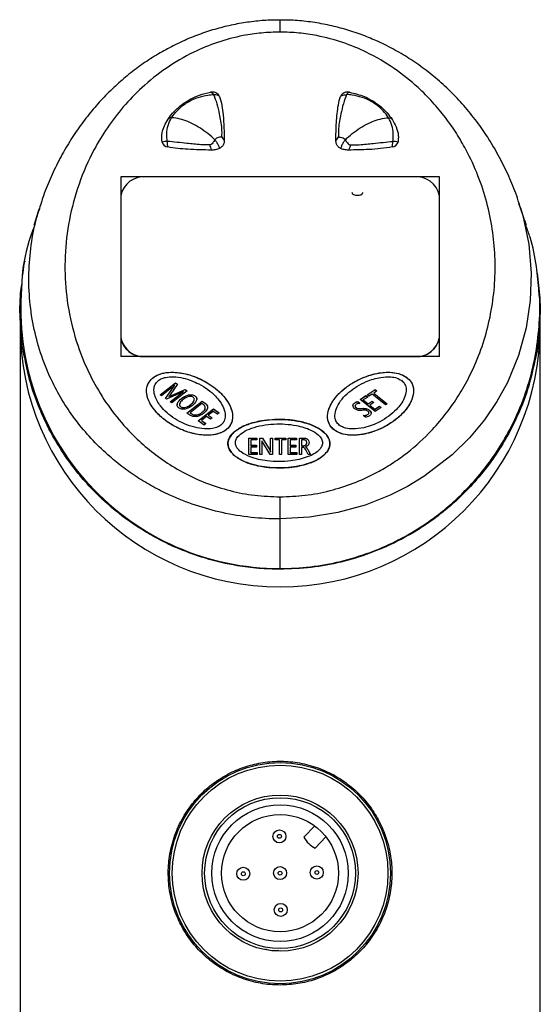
# Model space of a CAD drawing. Header units: millimetres. Extents: x 102 to 476, y 9 to 282.
# Tile 7 of 8: x 102 to 142, y 206 to 282. Entities that reach past the tile are written whole.
import ezdxf

# ---------------------------------------------------------------- set-up
doc = ezdxf.new("R2010")
doc.units = ezdxf.units.MM

msp = doc.modelspace()

# ---------------------------------------------------------------- linework, layer by layer
at = {"color": 7, "linetype": 'Continuous', "lineweight": 25}
for p, q in [((134.371, 270.023), (109.861, 270.023)), ((109.861, 270.023), (109.861, 256.219)), ((132.371, 270.023), (111.861, 270.023)), ((134.371, 256.219), (134.371, 270.023)), ((109.861, 268.56), (109.861, 257.689)), ((134.371, 257.689), (134.371, 268.56)), ((102.116, 259.78), (102.116, 258.514)), ((142.116, 258.514), (142.116, 259.781)), ((102.116, 258.514), (102.116, 199.014)), ((142.116, 199.014), (142.116, 258.514)), ((134.371, 256.219), (109.861, 256.219)), ((111.861, 256.226), (132.371, 256.226)), ((111.861, 256.219), (111.861, 256.226)), ((132.371, 256.219), (132.371, 256.226)), ((112.899, 253.276), (114.075, 254.192)), ((112.904, 253.273), (114.075, 254.185)), ((113.777, 253.805), (113.005, 253.204)), ((113.31, 252.994), (113.913, 253.877)), ((113.313, 252.992), (113.913, 253.87)), ((114.225, 254.089), (113.671, 253.288)), ((113.757, 253.234), (114.817, 253.683)), ((113.757, 253.227), (114.817, 253.676)), ((114.959, 253.585), (113.784, 252.669)), ((113.913, 253.87), (113.913, 253.877)), ((114.013, 253.992), (114.01, 253.995)), ((114.013, 253.986), (114.013, 253.992)), ((114.075, 254.192), (114.225, 254.089)), ((114.075, 254.185), (114.075, 254.192)), ((114.075, 254.185), (114.222, 254.085)), ((114.692, 253.526), (114.69, 253.528)), ((114.692, 253.519), (114.692, 253.526)), ((114.817, 253.683), (114.959, 253.585)), ((114.817, 253.676), (114.817, 253.683)), ((114.817, 253.676), (114.955, 253.581)), ((128.823, 253.278), (129.438, 253.689)), ((128.827, 253.275), (129.438, 253.683)), ((129.571, 253.583), (129.319, 253.414)), ((129.438, 253.689), (129.571, 253.583)), ((129.438, 253.683), (129.438, 253.689)), ((129.438, 253.683), (129.566, 253.58)), ((113.005, 253.204), (112.899, 253.276)), ((113.371, 252.952), (113.31, 252.994)), ((114.546, 253.453), (113.371, 252.952)), ((113.565, 253.149), (113.569, 253.147)), ((113.565, 253.143), (113.565, 253.149)), ((113.565, 253.143), (113.569, 253.14)), ((113.569, 253.14), (113.569, 253.147)), ((113.674, 252.744), (114.452, 253.351)), ((113.678, 252.741), (114.452, 253.344)), ((113.757, 253.227), (113.757, 253.234)), ((114.452, 253.344), (114.452, 253.351)), ((114.534, 252.989), (114.534, 252.996)), ((114.948, 251.871), (116.124, 252.787)), ((114.953, 251.868), (116.124, 252.78)), ((115.527, 252.92), (115.527, 252.927)), ((115.572, 253.188), (115.572, 253.194)), ((116.124, 252.787), (116.368, 252.619)), ((116.124, 252.78), (116.124, 252.787)), ((116.124, 252.78), (116.368, 252.613)), ((128.277, 252.913), (128.726, 253.213)), ((129.435, 251.985), (128.277, 252.913)), ((128.281, 252.909), (128.726, 253.206)), ((128.859, 253.106), (128.522, 252.882)), ((128.522, 252.882), (128.893, 252.585)), ((128.522, 252.875), (128.522, 252.882)), ((128.522, 252.875), (128.893, 252.578)), ((128.726, 253.213), (128.859, 253.106)), ((128.726, 253.206), (128.726, 253.213)), ((128.726, 253.206), (128.854, 253.103)), ((128.956, 253.172), (128.823, 253.278)), ((128.893, 252.585), (129.205, 252.793)), ((128.893, 252.578), (129.205, 252.786)), ((129.206, 253.339), (128.956, 253.172)), ((129.205, 252.793), (129.338, 252.687)), ((129.205, 252.786), (129.205, 252.793)), ((129.205, 252.786), (129.333, 252.684)), ((130.231, 252.518), (129.206, 253.339)), ((129.319, 253.414), (130.344, 252.593)), ((129.319, 253.408), (129.319, 253.414)), ((129.319, 253.408), (130.34, 252.59)), ((113.784, 252.669), (113.674, 252.744)), ((114.386, 252.525), (114.386, 252.518)), ((114.478, 252.356), (114.478, 252.362)), ((116.099, 252.606), (115.193, 251.9)), ((115.239, 252.519), (115.239, 252.525)), ((115.82, 251.274), (116.995, 252.189)), ((115.824, 251.27), (116.995, 252.183)), ((116.229, 252.517), (116.099, 252.606)), ((116.367, 252.284), (116.367, 252.29)), ((116.368, 252.613), (116.368, 252.619)), ((116.995, 252.189), (117.436, 251.886)), ((116.995, 252.183), (116.995, 252.189)), ((116.995, 252.183), (117.432, 251.883)), ((127.86, 252.656), (127.86, 252.662)), ((127.897, 252.42), (127.897, 252.413)), ((127.971, 252.289), (127.971, 252.295)), ((128.092, 252.756), (128.255, 252.626)), ((128.092, 252.75), (128.092, 252.756)), ((128.092, 252.75), (128.255, 252.619)), ((128.392, 252.225), (128.392, 252.232)), ((128.893, 252.578), (128.893, 252.585)), ((128.969, 252.102), (128.969, 252.109)), ((129.338, 252.687), (129.026, 252.479)), ((129.026, 252.479), (129.415, 252.167)), ((129.026, 252.472), (129.026, 252.479)), ((129.026, 252.472), (129.415, 252.16)), ((129.415, 252.167), (129.771, 252.405)), ((129.415, 252.16), (129.771, 252.398)), ((129.415, 252.16), (129.415, 252.167)), ((129.904, 252.299), (129.435, 251.985)), ((129.771, 252.405), (129.904, 252.299)), ((129.771, 252.398), (129.771, 252.405)), ((129.771, 252.398), (129.899, 252.295)), ((130.344, 252.593), (130.231, 252.518)), ((115.183, 251.71), (114.948, 251.871)), ((115.193, 251.9), (115.317, 251.814)), ((115.193, 251.893), (115.193, 251.9)), ((115.193, 251.893), (115.317, 251.808)), ((115.317, 251.808), (115.317, 251.814)), ((116.28, 250.957), (115.82, 251.274)), ((116.46, 251.61), (116.064, 251.302)), ((116.064, 251.302), (116.414, 251.062)), ((116.064, 251.295), (116.064, 251.302)), ((116.064, 251.295), (116.41, 251.058)), ((116.128, 251.932), (116.128, 251.939)), ((116.766, 251.4), (116.46, 251.61)), ((116.971, 252.008), (116.594, 251.715)), ((116.594, 251.715), (116.901, 251.505)), ((116.594, 251.708), (116.594, 251.715)), ((116.594, 251.708), (116.896, 251.501)), ((116.901, 251.505), (116.766, 251.4)), ((117.301, 251.781), (116.971, 252.008)), ((117.436, 251.886), (117.301, 251.781)), ((128.682, 251.551), (128.511, 251.688)), ((128.852, 251.753), (128.852, 251.759)), ((128.946, 251.881), (128.946, 251.888)), ((116.414, 251.062), (116.28, 250.957)), ((130.181, 250.836), (130.181, 250.836)), ((119.711, 249.952), (120.34, 249.952)), ((119.711, 248.695), (119.711, 249.952)), ((119.711, 249.945), (120.34, 249.945)), ((119.858, 249.814), (119.858, 249.4)), ((120.34, 249.814), (119.858, 249.814)), ((120.34, 249.952), (120.34, 249.814)), ((120.571, 249.952), (120.759, 249.952)), ((120.571, 248.695), (120.571, 249.952)), ((120.571, 249.945), (120.759, 249.945)), ((120.717, 249.752), (120.713, 249.752)), ((120.713, 249.745), (120.713, 249.752)), ((120.759, 249.952), (121.343, 248.996)), ((120.759, 249.945), (120.759, 249.952)), ((120.759, 249.945), (121.343, 248.989)), ((121.388, 249.092), (121.388, 249.952)), ((121.388, 249.952), (121.535, 249.952)), ((121.388, 249.945), (121.535, 249.945)), ((121.535, 249.952), (121.535, 248.695)), ((121.744, 249.814), (121.744, 249.952)), ((121.744, 249.952), (122.562, 249.952)), ((121.744, 249.945), (122.562, 249.945)), ((122.08, 249.814), (121.744, 249.814)), ((122.08, 248.695), (122.08, 249.814)), ((122.227, 249.814), (122.227, 248.695)), ((122.562, 249.814), (122.227, 249.814)), ((122.562, 249.952), (122.562, 249.814)), ((122.751, 249.952), (123.379, 249.952)), ((122.751, 248.695), (122.751, 249.952)), ((122.751, 249.945), (123.379, 249.945)), ((122.897, 249.814), (122.897, 249.4)), ((123.379, 249.814), (122.897, 249.814)), ((123.379, 249.952), (123.379, 249.814)), ((123.61, 249.952), (123.973, 249.952)), ((123.61, 248.695), (123.61, 249.952)), ((123.61, 249.945), (123.973, 249.945)), ((123.941, 249.814), (123.757, 249.814)), ((123.757, 249.814), (123.757, 249.369)), ((123.973, 249.945), (123.973, 249.952)), ((119.858, 249.4), (120.298, 249.4)), ((119.858, 249.393), (119.858, 249.4)), ((119.858, 249.393), (120.298, 249.393)), ((119.858, 249.262), (119.858, 248.833)), ((120.298, 249.262), (119.858, 249.262)), ((120.298, 249.4), (120.298, 249.262)), ((120.717, 249.576), (120.717, 248.695)), ((121.358, 248.695), (120.758, 249.67)), ((121.343, 248.989), (121.343, 248.996)), ((122.897, 249.4), (123.337, 249.4)), ((122.897, 249.393), (122.897, 249.4)), ((122.897, 249.393), (123.337, 249.393)), ((122.897, 249.262), (122.897, 248.833)), ((123.337, 249.262), (122.897, 249.262)), ((123.337, 249.4), (123.337, 249.262)), ((123.757, 249.369), (123.938, 249.369)), ((123.757, 249.362), (123.757, 249.369)), ((123.757, 249.362), (123.938, 249.362)), ((123.757, 249.231), (123.757, 248.695)), ((123.865, 249.231), (123.757, 249.231)), ((123.938, 249.362), (123.938, 249.369)), ((124.065, 249.282), (124.065, 249.278)), ((124.065, 249.271), (124.065, 249.278)), ((124.281, 248.695), (124.087, 249.048)), ((124.176, 249.598), (124.176, 249.605)), ((124.243, 249.075), (124.469, 248.695)), ((124.243, 249.068), (124.243, 249.075)), ((124.243, 249.068), (124.465, 248.695)), ((120.361, 248.695), (119.711, 248.695)), ((119.858, 248.833), (120.361, 248.833)), ((119.858, 248.826), (119.858, 248.833)), ((119.858, 248.826), (120.361, 248.826)), ((120.361, 248.833), (120.361, 248.695)), ((120.717, 248.695), (120.571, 248.695)), ((121.535, 248.695), (121.358, 248.695)), ((121.393, 248.909), (121.396, 248.909)), ((121.393, 248.902), (121.393, 248.909)), ((121.393, 248.902), (121.396, 248.902)), ((121.396, 248.902), (121.396, 248.909)), ((122.227, 248.695), (122.08, 248.695)), ((123.4, 248.695), (122.751, 248.695)), ((122.897, 248.833), (123.4, 248.833)), ((122.897, 248.826), (122.897, 248.833)), ((122.897, 248.826), (123.4, 248.826)), ((123.4, 248.833), (123.4, 248.695)), ((123.757, 248.695), (123.61, 248.695)), ((124.469, 248.695), (124.281, 248.695)), ((122.116, 239.927), (122.116, 243.742)), ((122.116, 239.874), (122.116, 239.927)), ((124.783, 220.139), (123.949, 219.275)), ((124.812, 218.442), (125.646, 219.305))]:
    msp.add_line(p, q, dxfattribs=at)
at = {"color": 7, "linetype": 'Continuous', "lineweight": 25, "flags": 128}
msp.add_lwpolyline([(140.467, 268.017), (140.788, 267.056), (141.245, 264.853), (141.434, 262.634), (141.366, 260.522), (141.052, 258.426), (140.467, 256.3), (139.608, 254.225), (138.804, 252.762), (137.842, 251.348), (136.686, 249.96), (135.353, 248.653), (133.181, 246.995), (131.93, 246.241), (130.588, 245.566), (128.659, 244.806), (126.559, 244.224), (124.391, 243.867), (122.116, 243.742), (122.116, 243.742), (122.116, 243.742)], dxfattribs=at)
at = {"color": 7, "linetype": 'Continuous', "lineweight": 25}
for centre, radius in [((122.116, 216.514), 8.5), ((122.116, 216.514), 8.3), ((122.116, 216.514), 6), ((122.116, 216.514), 5.8), ((122.116, 216.514), 5.25), ((122.116, 216.514), 4.5), ((122.067, 219.342), 0.5), ((122.067, 219.342), 0.15), ((119.288, 216.464), 0.5), ((119.288, 216.464), 0.15), ((122.116, 216.514), 0.5), ((122.116, 216.514), 0.15), ((124.944, 216.563), 0.5), ((124.944, 216.563), 0.15), ((122.166, 213.686), 0.5), ((122.166, 213.686), 0.15)]:
    msp.add_circle(centre, radius, dxfattribs=at)
for centre, radius, start, end in [((116.913, 275.924), 0.628, 27.55474, 103.37669), ((116.635, 276.097), 0.457, 35.20948, 73.00938), ((127.319, 275.924), 0.628, 76.62331, 152.44526), ((127.598, 276.097), 0.457, 106.99062, 144.79052), ((113.442, 271.34), 1.414, 89.97598, 106.41339), ((113.551, 272.857), 0.533, 197.51675, 262.80268), ((130.682, 272.857), 0.533, 277.19732, 342.48325), ((130.79, 271.34), 1.414, 73.58661, 90.02402), ((111.629, 268.242), 1.796, 82.55921, 169.8008), ((132.604, 268.242), 1.796, 10.1992, 97.44079), ((122.115, 259.872), 19.945, 175.34952, 270.00443), ((122.116, 258.514), 20, 180, 270), ((122.116, 258.514), 20, 270, 0), ((111.629, 258.007), 1.796, 190.1992, 277.44079), ((111.575, 257.953), 1.736, 189.19799, 273.14211), ((132.604, 258.007), 1.796, 262.55921, 349.8008), ((132.657, 257.953), 1.736, 266.85789, 350.80201), ((122.116, 258.514), 19, 315.54233, 318.46473), ((125.709, 220.234), 2.004, 208.57525, 243.42475)]:
    msp.add_arc(centre, radius, start, end, dxfattribs=at)
for points, knots in [([(122.116, 282.086), (121.903, 282.086), (121.278, 282.086), (120.227, 282.002), (118.969, 281.824), (117.703, 281.549), (116.45, 281.183), (115.221, 280.728), (114.032, 280.187), (112.863, 279.561), (111.72, 278.842), (110.609, 278.029), (109.552, 277.133), (108.551, 276.155), (107.608, 275.094), (106.726, 273.952), (105.908, 272.727), (105.157, 271.422), (104.486, 270.032), (104.01, 268.894), (103.8, 268.215), (103.743, 268.034)], [0, 0, 0, 0, 0.023127, 0.0677892, 0.1143873, 0.1617607, 0.2100474, 0.2593075, 0.3089568, 0.3590087, 0.4128511, 0.467687, 0.5238497, 0.5816174, 0.6412496, 0.7029757, 0.7669776, 0.8333777, 0.9026404, 0.9740255, 1, 1, 1, 1]), ([(122.116, 281.157), (122.116, 281.295), (122.116, 281.571), (122.116, 281.865), (122.116, 282.039), (122.116, 282.112), (122.116, 282.092), (122.116, 282.091)], [0, 0, 0, 0, 0.248582, 0.497165, 0.745747, 0.994329, 1, 1, 1, 1]), ([(140.499, 268.011), (140.461, 268.136), (140.27, 268.772), (139.809, 269.89), (139.115, 271.354), (138.335, 272.713), (137.471, 274.005), (136.536, 275.205), (135.502, 276.345), (134.407, 277.381), (133.258, 278.313), (132.058, 279.144), (130.808, 279.877), (129.574, 280.485), (128.336, 280.99), (127.094, 281.397), (125.79, 281.722), (124.461, 281.949), (123.234, 282.075), (122.452, 282.083), (122.116, 282.086)], [0, 0, 0, 0, 0.017966, 0.090883, 0.163218, 0.23532, 0.298466, 0.365776, 0.430245, 0.492065, 0.551609, 0.609273, 0.665459, 0.720568, 0.767222, 0.816318, 0.866214, 0.915281, 0.963588, 1, 1, 1, 1]), ([(122.116, 281.157), (121.639, 281.144), (120.684, 281.116), (119.059, 280.872), (117.291, 280.4), (115.274, 279.569), (113.302, 278.406), (111.509, 276.966), (110.02, 275.42), (108.799, 273.819), (107.61, 271.848), (106.578, 269.485), (105.843, 266.735), (105.522, 263.956), (105.601, 261.181), (106.081, 258.441), (106.901, 255.99), (107.959, 253.846), (109.163, 252.006), (110.496, 250.447), (111.883, 249.164), (113.249, 248.135), (114.77, 247.222), (116.444, 246.46), (118.25, 245.883), (120.157, 245.508), (121.463, 245.459), (122.116, 245.435)], [0, 0, 0, 0, 0.0220642, 0.0441323, 0.0763864, 0.1086752, 0.1507702, 0.1929252, 0.2314384, 0.2700753, 0.3086398, 0.3674616, 0.4265056, 0.4853848, 0.5434577, 0.6016887, 0.6597179, 0.7026084, 0.7455914, 0.7884145, 0.818586, 0.8488242, 0.8789485, 0.9093199, 0.9396697, 0.9698409, 1, 1, 1, 1]), ([(122.116, 245.435), (122.76, 245.458), (124.067, 245.505), (125.967, 245.879), (127.783, 246.457), (129.313, 247.154), (130.592, 247.895), (132.017, 248.879), (133.403, 250.101), (134.692, 251.554), (135.67, 252.897), (136.506, 254.305), (137.278, 255.923), (137.927, 257.74), (138.405, 259.771), (138.659, 261.843), (138.683, 263.933), (138.482, 266.007), (138.053, 268.073), (137.385, 270.125), (136.569, 271.901), (135.699, 273.386), (134.847, 274.606), (133.868, 275.785), (132.595, 277.068), (130.939, 278.401), (128.975, 279.56), (126.951, 280.398), (125.186, 280.869), (123.553, 281.116), (122.598, 281.144), (122.116, 281.157)], [0, 0, 0, 0, 0.029734, 0.060327, 0.090356, 0.121042, 0.143361, 0.165685, 0.211554, 0.243289, 0.275031, 0.307644, 0.340262, 0.383232, 0.426208, 0.470409, 0.514611, 0.558177, 0.60174, 0.646561, 0.691373, 0.719996, 0.748616, 0.777858, 0.807094, 0.848731, 0.891334, 0.923191, 0.955872, 0.977752, 1, 1, 1, 1]), ([(113.496, 274.464), (113.647, 274.668), (113.951, 275.081), (114.544, 275.592), (115.199, 276.008), (115.918, 276.346), (116.475, 276.47), (116.768, 276.535)], [0, 0, 0, 0, 0.212266, 0.430655, 0.610541, 0.795039, 1, 1, 1, 1]), ([(113.775, 274.572), (113.775, 274.572), (113.889, 274.763), (114.17, 275.13), (114.645, 275.542), (115.19, 275.888), (115.798, 276.155), (116.45, 276.318), (116.861, 276.35), (117.008, 276.361)], [0, 0, 0, 0, 0.000014, 0.197812, 0.395608, 0.510485, 0.701793, 0.893186, 1, 1, 1, 1]), ([(117.008, 276.361), (117.09, 276.131), (117.258, 275.664), (117.429, 274.957), (117.545, 274.315), (117.634, 273.713), (117.625, 273.336), (117.62, 273.133)], [0, 0, 0, 0, 0.237143, 0.481198, 0.642926, 0.80739, 1, 1, 1, 1]), ([(117.47, 276.214), (117.43, 276.236), (117.291, 276.312), (117.125, 276.341), (117.008, 276.361)], [0, 0, 0, 0, 0.293025, 1, 1, 1, 1]), ([(127.225, 276.361), (127.142, 276.131), (126.975, 275.664), (126.803, 274.957), (126.687, 274.315), (126.599, 273.713), (126.608, 273.336), (126.613, 273.133)], [0, 0, 0, 0, 0.237143, 0.481198, 0.642926, 0.80739, 1, 1, 1, 1]), ([(126.762, 276.214), (126.803, 276.236), (126.942, 276.312), (127.108, 276.341), (127.225, 276.361)], [0, 0, 0, 0, 0.293025, 1, 1, 1, 1]), ([(130.458, 274.572), (130.458, 274.572), (130.344, 274.763), (130.063, 275.13), (129.588, 275.542), (129.042, 275.888), (128.435, 276.155), (127.783, 276.318), (127.372, 276.35), (127.225, 276.361)], [0, 0, 0, 0, 0.000014, 0.197812, 0.395608, 0.510485, 0.701793, 0.893186, 1, 1, 1, 1]), ([(127.465, 276.535), (127.855, 276.44), (128.517, 276.28), (129.312, 275.845), (130.089, 275.293), (130.486, 274.785), (130.736, 274.464)], [0, 0, 0, 0, 0.2747734, 0.4657018, 0.6620502, 1, 1, 1, 1]), ([(117.47, 276.214), (117.533, 275.983), (117.658, 275.517), (117.745, 274.708), (117.809, 273.797), (117.82, 273.123), (117.825, 272.786)], [0, 0, 0, 0, 0.205439, 0.412778, 0.706221, 1, 1, 1, 1]), ([(126.407, 272.786), (126.416, 273.256), (126.43, 273.962), (126.506, 274.887), (126.584, 275.563), (126.703, 275.997), (126.762, 276.214)], [0, 0, 0, 0, 0.409922, 0.614845, 0.806941, 1, 1, 1, 1]), ([(113.043, 272.696), (113.027, 272.941), (112.988, 273.552), (113.306, 274.122), (113.496, 274.464)], [0, 0, 0, 0, 0.399611, 1, 1, 1, 1]), ([(113.443, 272.754), (113.422, 272.962), (113.38, 273.384), (113.489, 273.992), (113.66, 274.38), (113.775, 274.572), (113.775, 274.572)], [0, 0, 0, 0, 0.317804, 0.646816, 0.999976, 1, 1, 1, 1]), ([(113.775, 274.572), (113.716, 274.562), (113.606, 274.545), (113.531, 274.49), (113.496, 274.464)], [0, 0, 0, 0, 0.535621, 1, 1, 1, 1]), ([(117.104, 272.882), (117.021, 272.958), (116.75, 273.209), (116.26, 273.594), (115.638, 273.992), (115.017, 274.293), (114.38, 274.51), (113.986, 274.55), (113.775, 274.572)], [0, 0, 0, 0, 0.077356, 0.254869, 0.435093, 0.615318, 0.792831, 1, 1, 1, 1]), ([(127.129, 272.882), (127.212, 272.958), (127.483, 273.209), (127.972, 273.594), (128.594, 273.992), (129.216, 274.293), (129.853, 274.51), (130.246, 274.55), (130.458, 274.572)], [0, 0, 0, 0, 0.077356, 0.254869, 0.435093, 0.615318, 0.792831, 1, 1, 1, 1]), ([(130.79, 272.754), (130.811, 272.962), (130.853, 273.384), (130.744, 273.992), (130.572, 274.38), (130.458, 274.572), (130.458, 274.572)], [0, 0, 0, 0, 0.317804, 0.646816, 0.999976, 1, 1, 1, 1]), ([(130.458, 274.572), (130.517, 274.562), (130.627, 274.545), (130.702, 274.49), (130.736, 274.464)], [0, 0, 0, 0, 0.535621, 1, 1, 1, 1]), ([(130.736, 274.464), (130.849, 274.268), (131.078, 273.868), (131.243, 273.264), (131.206, 272.87), (131.19, 272.696)], [0, 0, 0, 0, 0.351162, 0.713644, 1, 1, 1, 1]), ([(116.686, 272.484), (116.465, 272.485), (116.06, 272.488), (115.484, 272.545), (114.615, 272.641), (113.945, 272.706), (113.443, 272.754)], [0, 0, 0, 0, 0.20063, 0.368977, 0.528071, 1, 1, 1, 1]), ([(113.484, 272.328), (113.478, 272.371), (113.459, 272.521), (113.45, 272.657), (113.443, 272.754)], [0, 0, 0, 0, 0.2855511, 1, 1, 1, 1]), ([(117.104, 272.882), (117.05, 272.798), (116.97, 272.672), (116.85, 272.536), (116.759, 272.492), (116.71, 272.486), (116.686, 272.484)], [0, 0, 0, 0, 0.504348, 0.757631, 0.878387, 1, 1, 1, 1]), ([(116.686, 272.484), (116.711, 272.423), (116.763, 272.3), (116.807, 272.168), (116.827, 272.1), (116.83, 272.09)], [0, 0, 0, 0, 0.455018, 0.91974, 1, 1, 1, 1]), ([(117.62, 273.133), (117.617, 273.124), (117.612, 273.105), (117.585, 273.082), (117.513, 273.073), (117.384, 273.079), (117.225, 273.016), (117.144, 272.927), (117.104, 272.882)], [0, 0, 0, 0, 0.061074, 0.123575, 0.258845, 0.532321, 0.768847, 1, 1, 1, 1]), ([(117.104, 272.882), (117.156, 272.81), (117.262, 272.664), (117.385, 272.43), (117.433, 272.285), (117.456, 272.216)], [0, 0, 0, 0, 0.333343, 0.679911, 1, 1, 1, 1]), ([(117.825, 272.786), (117.823, 272.74), (117.817, 272.615), (117.73, 272.42), (117.577, 272.282), (117.475, 272.226), (117.456, 272.216)], [0, 0, 0, 0, 0.208674, 0.572572, 0.921201, 1, 1, 1, 1]), ([(117.62, 273.133), (117.657, 273.085), (117.732, 272.987), (117.793, 272.868), (117.819, 272.802), (117.825, 272.786)], [0, 0, 0, 0, 0.426021, 0.860524, 1, 1, 1, 1]), ([(126.613, 273.133), (126.576, 273.085), (126.501, 272.987), (126.439, 272.868), (126.414, 272.802), (126.407, 272.786)], [0, 0, 0, 0, 0.426021, 0.860524, 1, 1, 1, 1]), ([(126.776, 272.216), (126.704, 272.261), (126.56, 272.352), (126.428, 272.556), (126.415, 272.706), (126.407, 272.786)], [0, 0, 0, 0, 0.317055, 0.633936, 1, 1, 1, 1]), ([(126.613, 273.133), (126.616, 273.124), (126.621, 273.105), (126.648, 273.082), (126.72, 273.073), (126.849, 273.079), (127.008, 273.016), (127.089, 272.927), (127.129, 272.882)], [0, 0, 0, 0, 0.061074, 0.123575, 0.258845, 0.532321, 0.768847, 1, 1, 1, 1]), ([(127.129, 272.882), (127.077, 272.81), (126.97, 272.664), (126.848, 272.43), (126.8, 272.285), (126.776, 272.216)], [0, 0, 0, 0, 0.333343, 0.679911, 1, 1, 1, 1]), ([(127.129, 272.882), (127.183, 272.798), (127.263, 272.672), (127.382, 272.536), (127.474, 272.492), (127.522, 272.486), (127.547, 272.484)], [0, 0, 0, 0, 0.504348, 0.757631, 0.878387, 1, 1, 1, 1]), ([(127.547, 272.484), (127.521, 272.423), (127.47, 272.3), (127.425, 272.168), (127.405, 272.1), (127.402, 272.09)], [0, 0, 0, 0, 0.455018, 0.91974, 1, 1, 1, 1]), ([(127.547, 272.484), (127.767, 272.485), (128.173, 272.488), (128.749, 272.545), (129.617, 272.641), (130.288, 272.706), (130.79, 272.754)], [0, 0, 0, 0, 0.20063, 0.368977, 0.528071, 1, 1, 1, 1]), ([(130.749, 272.328), (130.754, 272.371), (130.774, 272.521), (130.783, 272.657), (130.79, 272.754)], [0, 0, 0, 0, 0.2855512, 1, 1, 1, 1]), ([(116.83, 272.09), (116.527, 272.095), (115.92, 272.104), (115.057, 272.144), (114.24, 272.201), (113.736, 272.286), (113.484, 272.328)], [0, 0, 0, 0, 0.2702323, 0.5404825, 0.7694631, 1, 1, 1, 1]), ([(117.456, 272.216), (117.403, 272.192), (117.256, 272.127), (117.035, 272.093), (116.878, 272.091), (116.83, 272.09)], [0, 0, 0, 0, 0.2831658, 0.7811976, 1, 1, 1, 1]), ([(127.402, 272.09), (127.341, 272.091), (127.218, 272.094), (127, 272.124), (126.861, 272.181), (126.776, 272.216)], [0, 0, 0, 0, 0.282065, 0.560108, 1, 1, 1, 1]), ([(130.749, 272.328), (130.451, 272.28), (129.856, 272.185), (128.735, 272.118), (127.917, 272.101), (127.402, 272.09)], [0, 0, 0, 0, 0.271258, 0.541654, 1, 1, 1, 1]), ([(127.648, 268.845), (127.65, 268.808), (127.656, 268.735), (127.774, 268.66), (127.909, 268.621), (128.103, 268.612), (128.298, 268.632), (128.442, 268.711), (128.47, 268.78), (128.474, 268.815), (128.476, 268.833)], [0, 0, 0, 0, 0.125034, 0.249827, 0.375005, 0.500694, 0.749857, 0.874695, 0.937086, 1, 1, 1, 1]), ([(122.116, 243.742), (122.116, 243.742), (121.374, 243.742), (119.868, 243.823), (117.676, 244.183), (115.576, 244.765), (113.805, 245.464), (112.322, 246.21), (111.088, 246.95), (109.934, 247.764), (108.739, 248.748), (107.553, 249.911), (106.411, 251.273), (105.426, 252.713), (104.516, 254.368), (103.744, 256.23), (103.16, 258.315), (102.83, 260.455), (102.753, 262.626), (102.945, 264.787), (103.273, 266.59), (103.642, 267.654), (103.768, 268.017)], [0, 0, 0, 0, 0.000001, 0.049903, 0.101038, 0.150813, 0.201569, 0.23783, 0.274098, 0.311364, 0.348635, 0.399047, 0.449471, 0.501372, 0.55328, 0.62064, 0.688012, 0.757475, 0.826942, 0.895653, 0.964362, 1, 1, 1, 1]), ([(103.735, 268.027), (103.69, 267.89), (103.502, 267.313), (103.31, 266.732), (103.164, 266.29)], [0, 0, 0, 0, 0.238176, 1, 1, 1, 1]), ([(141.07, 266.285), (140.924, 266.729), (140.732, 267.311), (140.542, 267.89), (140.498, 268.027)], [0, 0, 0, 0, 0.762771, 1, 1, 1, 1]), ([(103.22, 266.271), (103.073, 265.867), (102.567, 264.474), (102.26, 262.862), (102.239, 261.665), (102.236, 261.489)], [0, 0, 0, 0, 0.2585897, 0.8906333, 1, 1, 1, 1]), ([(142.034, 261.193), (141.98, 261.84), (141.864, 263.246), (141.516, 264.947), (141.144, 265.979), (141.038, 266.274)], [0, 0, 0, 0, 0.378087, 0.822444, 1, 1, 1, 1]), ([(102.331, 262.467), (102.353, 262.759), (102.382, 263.128), (102.476, 263.492), (102.496, 263.569)], [0, 0, 0, 0, 0.789691, 1, 1, 1, 1]), ([(141.888, 262.637), (141.972, 262.003), (142.155, 260.622), (142.094, 258.486), (141.964, 256.907), (141.76, 256.091), (141.741, 256.013)], [0, 0, 0, 0, 0.287544, 0.625949, 0.964347, 1, 1, 1, 1]), ([(102.497, 256.042), (102.459, 256.203), (102.236, 257.133), (102.123, 258.826), (102.081, 260.577), (102.213, 261.542), (102.243, 261.761)], [0, 0, 0, 0, 0.085404, 0.493111, 0.884652, 1, 1, 1, 1]), ([(122.116, 239.927), (122.116, 239.927), (122.896, 239.927), (124.479, 240.02), (126.787, 240.435), (129.002, 241.108), (130.87, 241.917), (132.427, 242.777), (133.719, 243.627), (134.921, 244.557), (136.161, 245.676), (137.385, 246.991), (138.556, 248.523), (139.558, 250.133), (140.469, 251.957), (141.227, 253.986), (141.79, 256.233), (142.067, 258.527), (142.142, 260.194), (142.046, 261.08), (142.034, 261.193)], [0, 0, 0, 0, 0.000002, 0.0586, 0.118824, 0.178359, 0.239184, 0.282922, 0.32667, 0.371643, 0.416623, 0.477624, 0.538638, 0.601358, 0.664085, 0.743888, 0.8237, 0.905832, 0.987966, 1, 1, 1, 1]), ([(122.116, 239.874), (121.567, 239.887), (120.46, 239.913), (118.521, 240.163), (116.325, 240.671), (114.298, 241.424), (112.685, 242.209), (111.004, 243.184), (109.371, 244.389), (107.838, 245.811), (106.672, 247.099), (105.642, 248.458), (104.607, 250.094), (103.66, 252.011), (102.901, 254.074), (102.622, 255.431), (102.497, 256.042)], [0, 0, 0, 0, 0.0502243, 0.1011313, 0.1797512, 0.2605835, 0.3096349, 0.3586949, 0.4593646, 0.5247554, 0.5901582, 0.6571999, 0.7242505, 0.822156, 0.9200801, 1, 1, 1, 1]), ([(141.741, 256.013), (141.592, 255.329), (141.276, 253.884), (140.523, 251.913), (139.622, 250.103), (138.633, 248.51), (137.458, 246.965), (136.219, 245.635), (134.984, 244.522), (133.794, 243.6), (132.491, 242.741), (130.92, 241.875), (129.036, 241.058), (126.836, 240.393), (124.506, 239.957), (122.92, 239.901), (122.116, 239.874)], [0, 0, 0, 0, 0.089812, 0.189862, 0.264334, 0.338798, 0.415196, 0.491576, 0.545005, 0.598427, 0.653236, 0.708032, 0.780745, 0.854931, 0.926502, 1, 1, 1, 1]), ([(112.383, 254.62), (112.257, 254.506), (112.006, 254.278), (111.824, 253.771), (111.863, 253.065), (112.255, 252.318), (112.857, 251.652), (113.511, 251.135), (114.272, 250.698), (115.164, 250.348), (116.099, 250.157), (116.959, 250.173), (117.622, 250.353), (118.089, 250.656), (118.395, 251.083), (118.514, 251.668), (118.353, 252.307), (118.001, 252.909), (117.419, 253.586), (116.643, 254.17), (115.723, 254.621), (114.907, 254.896), (114.037, 255.039), (113.222, 254.988), (112.69, 254.82), (112.46, 254.67), (112.383, 254.62)], [0, 0, 0, 0, 0.029037, 0.057947, 0.102354, 0.168579, 0.215086, 0.261626, 0.308901, 0.356107, 0.408932, 0.449144, 0.479826, 0.510674, 0.538181, 0.574673, 0.626894, 0.666005, 0.705172, 0.786336, 0.826575, 0.86676, 0.917309, 0.95505, 0.98485, 1, 1, 1, 1]), ([(116.383, 254.281), (116.028, 254.457), (115.318, 254.808), (114.254, 255.024), (113.393, 255.01), (112.777, 254.864), (112.264, 254.576), (111.95, 254.164), (111.824, 253.698), (111.879, 253.069), (112.246, 252.312), (112.969, 251.529), (113.902, 250.874), (115.005, 250.381), (116.061, 250.158), (116.923, 250.174), (117.538, 250.321), (118.048, 250.609), (118.361, 251.02), (118.487, 251.485), (118.433, 252.114), (118.064, 252.867), (117.352, 253.66), (116.706, 254.074), (116.383, 254.281)], [0, 0, 0, 0, 0.062547, 0.125024, 0.157675, 0.187407, 0.218378, 0.249833, 0.279614, 0.312388, 0.374913, 0.437538, 0.500168, 0.562779, 0.625265, 0.657925, 0.687667, 0.718509, 0.749841, 0.779565, 0.812269, 0.874815, 0.937399, 1, 1, 1, 1]), ([(112.784, 254.395), (112.698, 254.316), (112.508, 254.141), (112.387, 253.734), (112.458, 253.128), (112.836, 252.477), (113.407, 251.884), (114.027, 251.424), (114.742, 251.04), (115.507, 250.771), (116.251, 250.642), (116.865, 250.658), (117.334, 250.789), (117.644, 250.995), (117.85, 251.294), (117.934, 251.734), (117.764, 252.415), (117.263, 253.106), (116.572, 253.702), (115.766, 254.199), (114.86, 254.552), (113.968, 254.685), (113.373, 254.647), (112.995, 254.532), (112.838, 254.43), (112.784, 254.395)], [0, 0, 0, 0, 0.024049, 0.053496, 0.097943, 0.16979, 0.221386, 0.273014, 0.325429, 0.377725, 0.422163, 0.459656, 0.484593, 0.509707, 0.531711, 0.564325, 0.615312, 0.696893, 0.75035, 0.803808, 0.882796, 0.92924, 0.962887, 0.987209, 1, 1, 1, 1]), ([(131.848, 254.622), (131.692, 254.713), (131.381, 254.896), (130.69, 255.029), (129.726, 254.999), (128.704, 254.712), (127.794, 254.271), (127.087, 253.792), (126.489, 253.235), (126.011, 252.582), (125.75, 251.898), (125.772, 251.271), (126.018, 250.786), (126.431, 250.445), (127.014, 250.222), (127.813, 250.136), (128.685, 250.254), (129.508, 250.511), (130.432, 250.936), (131.231, 251.504), (131.848, 252.178), (132.225, 252.775), (132.421, 253.411), (132.351, 254.007), (132.123, 254.396), (131.917, 254.565), (131.848, 254.622)], [0, 0, 0, 0, 0.028984, 0.057839, 0.102197, 0.168417, 0.21498, 0.261576, 0.308914, 0.356183, 0.408966, 0.449162, 0.479799, 0.510602, 0.538057, 0.574477, 0.626627, 0.665733, 0.704896, 0.786076, 0.826399, 0.86667, 0.917232, 0.954976, 0.984742, 1, 1, 1, 1]), ([(131.447, 254.396), (131.34, 254.458), (131.101, 254.597), (130.545, 254.685), (129.718, 254.632), (128.829, 254.356), (128.019, 253.937), (127.389, 253.483), (126.864, 252.959), (126.496, 252.4), (126.32, 251.856), (126.342, 251.408), (126.522, 251.065), (126.802, 250.839), (127.209, 250.689), (127.809, 250.628), (128.739, 250.752), (129.682, 251.118), (130.497, 251.624), (131.178, 252.214), (131.661, 252.877), (131.843, 253.53), (131.792, 253.964), (131.635, 254.241), (131.495, 254.356), (131.447, 254.396)], [0, 0, 0, 0, 0.023981, 0.053361, 0.097752, 0.169603, 0.221275, 0.272979, 0.325479, 0.377859, 0.422193, 0.459702, 0.484573, 0.509622, 0.531559, 0.564075, 0.614957, 0.696495, 0.750042, 0.803588, 0.88275, 0.929185, 0.962842, 0.987114, 1, 1, 1, 1]), ([(127.85, 254.279), (128.031, 254.374), (128.43, 254.585), (129.07, 254.815), (129.541, 254.923), (129.76, 254.957), (129.764, 254.958)], [0, 0, 0, 0, 0.312298, 0.6875932, 0.9930393, 1, 1, 1, 1]), ([(129.764, 254.958), (129.934, 254.979), (130.246, 255.018), (130.81, 255.007), (131.373, 254.897), (131.888, 254.626), (132.22, 254.272), (132.368, 253.881), (132.395, 253.487), (132.328, 253.101), (132.144, 252.641), (131.825, 252.15), (131.386, 251.672), (131.039, 251.4), (130.88, 251.275)], [0, 0, 0, 0, 0.069925, 0.128906, 0.229543, 0.302335, 0.383442, 0.464184, 0.525605, 0.602931, 0.680142, 0.792549, 0.904833, 1, 1, 1, 1]), ([(114.01, 253.995), (113.967, 253.959), (113.891, 253.894), (113.812, 253.832), (113.777, 253.805)], [0, 0, 0, 0, 0.55998, 1, 1, 1, 1]), ([(113.913, 253.877), (113.931, 253.899), (113.962, 253.939), (113.997, 253.976), (114.013, 253.992)], [0, 0, 0, 0, 0.5598433, 1, 1, 1, 1]), ([(113.913, 253.87), (113.931, 253.892), (113.962, 253.932), (113.997, 253.969), (114.013, 253.986)], [0, 0, 0, 0, 0.559843, 1, 1, 1, 1]), ([(114.452, 253.351), (114.496, 253.384), (114.575, 253.444), (114.656, 253.501), (114.692, 253.526)], [0, 0, 0, 0, 0.5599912, 1, 1, 1, 1]), ([(114.69, 253.528), (114.664, 253.513), (114.617, 253.487), (114.568, 253.463), (114.546, 253.453)], [0, 0, 0, 0, 0.560047, 1, 1, 1, 1]), ([(130.181, 250.836), (130.173, 250.832), (129.943, 250.71), (129.486, 250.503), (128.815, 250.296), (128.218, 250.191), (127.721, 250.164), (127.193, 250.198), (126.625, 250.341), (126.134, 250.662), (125.832, 251.1), (125.747, 251.557), (125.807, 252.003), (125.941, 252.385), (126.141, 252.75), (126.459, 253.187), (126.941, 253.67), (127.457, 254.05), (127.777, 254.237), (127.85, 254.279)], [0, 0, 0, 0, 0.002802, 0.084473, 0.158869, 0.21809, 0.266234, 0.306091, 0.375065, 0.440636, 0.496344, 0.571177, 0.624417, 0.677582, 0.730706, 0.783805, 0.878212, 0.972574, 1, 1, 1, 1]), ([(113.671, 253.288), (113.653, 253.261), (113.62, 253.214), (113.582, 253.169), (113.565, 253.149)], [0, 0, 0, 0, 0.560026, 1, 1, 1, 1]), ([(113.569, 253.147), (113.604, 253.163), (113.666, 253.193), (113.729, 253.221), (113.757, 253.234)], [0, 0, 0, 0, 0.56, 1, 1, 1, 1]), ([(113.569, 253.14), (113.604, 253.156), (113.666, 253.186), (113.729, 253.214), (113.757, 253.227)], [0, 0, 0, 0, 0.56, 1, 1, 1, 1]), ([(114.343, 252.257), (114.311, 252.283), (114.246, 252.335), (114.187, 252.471), (114.232, 252.721), (114.413, 252.886), (114.534, 252.996)], [0, 0, 0, 0, 0.125494, 0.250873, 0.500669, 1, 1, 1, 1]), ([(114.216, 252.488), (114.218, 252.539), (114.227, 252.73), (114.404, 252.879), (114.534, 252.989)], [0, 0, 0, 0, 0.265158, 1, 1, 1, 1]), ([(114.662, 252.926), (114.568, 252.843), (114.427, 252.718), (114.373, 252.53), (114.405, 252.423), (114.454, 252.383), (114.478, 252.362)], [0, 0, 0, 0, 0.4999, 0.74972, 0.874875, 1, 1, 1, 1]), ([(114.452, 253.344), (114.496, 253.377), (114.575, 253.437), (114.656, 253.494), (114.692, 253.519)], [0, 0, 0, 0, 0.559991, 1, 1, 1, 1]), ([(114.534, 252.996), (114.681, 253.097), (114.903, 253.248), (115.257, 253.3), (115.454, 253.263), (115.532, 253.217), (115.572, 253.194)], [0, 0, 0, 0, 0.499571, 0.749153, 0.8745, 1, 1, 1, 1]), ([(114.534, 252.989), (114.681, 253.09), (114.903, 253.241), (115.257, 253.294), (115.454, 253.256), (115.532, 253.211), (115.572, 253.188)], [0, 0, 0, 0, 0.4995705, 0.7491528, 0.8744995, 1, 1, 1, 1]), ([(115.428, 253.092), (115.399, 253.109), (115.34, 253.142), (115.191, 253.16), (114.935, 253.111), (114.771, 253), (114.662, 252.926)], [0, 0, 0, 0, 0.125175, 0.250425, 0.500274, 1, 1, 1, 1]), ([(115.239, 252.525), (115.337, 252.608), (115.482, 252.733), (115.541, 252.924), (115.503, 253.031), (115.453, 253.072), (115.428, 253.092)], [0, 0, 0, 0, 0.500198, 0.749608, 0.874766, 1, 1, 1, 1]), ([(115.239, 252.519), (115.343, 252.601), (115.491, 252.72), (115.513, 252.875), (115.52, 252.921)], [0, 0, 0, 0, 0.700302, 1, 1, 1, 1]), ([(115.572, 253.194), (115.603, 253.169), (115.667, 253.117), (115.724, 252.981), (115.676, 252.733), (115.495, 252.569), (115.374, 252.46)], [0, 0, 0, 0, 0.125432, 0.250801, 0.500617, 1, 1, 1, 1]), ([(115.572, 253.188), (115.603, 253.162), (115.665, 253.11), (115.711, 253.024), (115.699, 252.973), (115.695, 252.955)], [0, 0, 0, 0, 0.399095, 0.797989, 1, 1, 1, 1]), ([(115.374, 252.46), (115.228, 252.359), (115.008, 252.209), (114.657, 252.154), (114.46, 252.189), (114.382, 252.234), (114.343, 252.257)], [0, 0, 0, 0, 0.499607, 0.749244, 0.874568, 1, 1, 1, 1]), ([(114.391, 252.517), (114.389, 252.51), (114.38, 252.478), (114.408, 252.416), (114.454, 252.376), (114.478, 252.356)], [0, 0, 0, 0, 0.114126, 0.557116, 1, 1, 1, 1]), ([(114.478, 252.362), (114.507, 252.345), (114.565, 252.312), (114.712, 252.287), (114.972, 252.336), (115.132, 252.45), (115.239, 252.525)], [0, 0, 0, 0, 0.125331, 0.250538, 0.499891, 1, 1, 1, 1]), ([(114.478, 252.356), (114.507, 252.339), (114.565, 252.305), (114.712, 252.281), (114.972, 252.329), (115.132, 252.443), (115.239, 252.519)], [0, 0, 0, 0, 0.125331, 0.250538, 0.499891, 1, 1, 1, 1]), ([(116.128, 251.939), (116.183, 251.985), (116.293, 252.078), (116.38, 252.241), (116.358, 252.406), (116.272, 252.48), (116.229, 252.517)], [0, 0, 0, 0, 0.2812576, 0.560892, 0.7804139, 1, 1, 1, 1]), ([(116.128, 251.932), (116.181, 251.978), (116.287, 252.071), (116.377, 252.2), (116.361, 252.272), (116.359, 252.283)], [0, 0, 0, 0, 0.459783, 0.9169124, 1, 1, 1, 1]), ([(116.368, 252.619), (116.416, 252.579), (116.512, 252.498), (116.55, 252.336), (116.51, 252.105), (116.356, 251.962), (116.247, 251.862)], [0, 0, 0, 0, 0.18677, 0.373667, 0.561003, 1, 1, 1, 1]), ([(116.368, 252.613), (116.414, 252.572), (116.507, 252.491), (116.548, 252.378), (116.538, 252.322), (116.537, 252.318)], [0, 0, 0, 0, 0.482003, 0.964334, 1, 1, 1, 1]), ([(127.865, 252.206), (127.824, 252.244), (127.742, 252.319), (127.712, 252.456), (127.754, 252.579), (127.825, 252.634), (127.86, 252.662)], [0, 0, 0, 0, 0.280522, 0.559798, 0.77976, 1, 1, 1, 1]), ([(127.73, 252.438), (127.728, 252.445), (127.716, 252.489), (127.758, 252.572), (127.826, 252.628), (127.86, 252.656)], [0, 0, 0, 0, 0.086337, 0.54288, 1, 1, 1, 1]), ([(127.86, 252.662), (127.898, 252.687), (127.966, 252.732), (128.054, 252.749), (128.092, 252.756)], [0, 0, 0, 0, 0.561159, 1, 1, 1, 1]), ([(127.86, 252.656), (127.898, 252.68), (127.966, 252.725), (128.054, 252.742), (128.092, 252.75)], [0, 0, 0, 0, 0.561159, 1, 1, 1, 1]), ([(128.411, 252.084), (128.295, 252.077), (128.088, 252.064), (127.933, 252.163), (127.865, 252.206)], [0, 0, 0, 0, 0.560215, 1, 1, 1, 1]), ([(127.983, 252.551), (127.958, 252.531), (127.908, 252.491), (127.89, 252.413), (127.916, 252.345), (127.953, 252.312), (127.971, 252.295)], [0, 0, 0, 0, 0.280077, 0.559203, 0.779196, 1, 1, 1, 1]), ([(127.901, 252.413), (127.899, 252.409), (127.892, 252.384), (127.918, 252.338), (127.953, 252.305), (127.971, 252.289)], [0, 0, 0, 0, 0.084459, 0.541387, 1, 1, 1, 1]), ([(127.971, 252.295), (128.002, 252.274), (128.064, 252.23), (128.22, 252.217), (128.327, 252.226), (128.392, 252.232)], [0, 0, 0, 0, 0.2795041, 0.5585119, 1, 1, 1, 1]), ([(127.971, 252.289), (128.002, 252.267), (128.064, 252.224), (128.22, 252.21), (128.327, 252.219), (128.392, 252.225)], [0, 0, 0, 0, 0.279504, 0.558512, 1, 1, 1, 1]), ([(128.255, 252.626), (128.198, 252.623), (128.097, 252.617), (128.018, 252.571), (127.983, 252.551)], [0, 0, 0, 0, 0.558749, 1, 1, 1, 1]), ([(128.392, 252.232), (128.514, 252.24), (128.731, 252.254), (128.896, 252.153), (128.969, 252.109)], [0, 0, 0, 0, 0.5606625, 1, 1, 1, 1]), ([(128.392, 252.225), (128.514, 252.233), (128.731, 252.247), (128.896, 252.146), (128.969, 252.102)], [0, 0, 0, 0, 0.560662, 1, 1, 1, 1]), ([(128.862, 252.021), (128.828, 252.043), (128.759, 252.087), (128.595, 252.103), (128.481, 252.091), (128.411, 252.084)], [0, 0, 0, 0, 0.279068, 0.558346, 1, 1, 1, 1]), ([(128.852, 251.759), (128.879, 251.78), (128.932, 251.82), (128.955, 251.901), (128.919, 251.97), (128.881, 252.004), (128.862, 252.021)], [0, 0, 0, 0, 0.2807262, 0.5584735, 0.7787728, 1, 1, 1, 1]), ([(128.969, 252.109), (129.011, 252.07), (129.096, 251.994), (129.135, 251.853), (129.079, 251.73), (129.006, 251.674), (128.969, 251.646)], [0, 0, 0, 0, 0.280769, 0.55951, 0.779364, 1, 1, 1, 1]), ([(128.969, 252.102), (129.014, 252.063), (129.096, 251.993), (129.108, 251.901), (129.113, 251.86)], [0, 0, 0, 0, 0.544418, 1, 1, 1, 1]), ([(116.247, 251.862), (116.166, 251.805), (116.002, 251.69), (115.707, 251.599), (115.403, 251.594), (115.257, 251.671), (115.183, 251.71)], [0, 0, 0, 0, 0.281073, 0.561091, 0.780752, 1, 1, 1, 1]), ([(115.317, 251.814), (115.382, 251.781), (115.511, 251.713), (115.84, 251.742), (116.013, 251.86), (116.128, 251.939)], [0, 0, 0, 0, 0.2496739, 0.4996553, 1, 1, 1, 1]), ([(115.317, 251.808), (115.382, 251.774), (115.511, 251.706), (115.84, 251.735), (116.013, 251.853), (116.128, 251.932)], [0, 0, 0, 0, 0.249674, 0.499655, 1, 1, 1, 1]), ([(125.95, 249.525), (125.929, 249.671), (125.886, 249.962), (125.525, 250.414), (124.815, 250.892), (123.815, 251.217), (122.745, 251.376), (121.783, 251.403), (120.821, 251.319), (119.853, 251.104), (119.007, 250.756), (118.415, 250.3), (118.12, 249.83), (118.083, 249.374), (118.28, 248.914), (118.761, 248.44), (119.493, 248.071), (120.323, 247.828), (121.388, 247.65), (122.502, 247.639), (123.589, 247.797), (124.432, 248.024), (125.186, 248.372), (125.712, 248.831), (125.927, 249.224), (125.945, 249.449), (125.95, 249.525)], [0, 0, 0, 0, 0.029022, 0.057915, 0.102308, 0.168519, 0.215033, 0.261581, 0.308867, 0.356083, 0.408909, 0.449125, 0.479798, 0.510637, 0.538129, 0.574595, 0.626785, 0.665888, 0.705047, 0.786202, 0.826477, 0.866698, 0.91726, 0.955009, 0.984802, 1, 1, 1, 1]), ([(121.265, 247.694), (121.789, 247.673), (122.582, 247.642), (123.61, 247.803), (124.235, 247.972), (124.704, 248.154), (125.136, 248.368), (125.51, 248.639), (125.784, 248.96), (125.921, 249.232), (125.967, 249.512), (125.911, 249.878), (125.637, 250.323), (125.138, 250.682), (124.625, 250.932), (124.152, 251.101), (123.568, 251.25), (122.873, 251.357), (121.824, 251.421), (121.044, 251.316), (120.527, 251.246)], [0, 0, 0, 0, 0.12477, 0.188836, 0.249765, 0.283718, 0.315569, 0.374638, 0.407868, 0.43872, 0.468648, 0.49924, 0.558113, 0.624092, 0.663789, 0.705387, 0.749552, 0.811426, 0.87492, 1, 1, 1, 1]), ([(128.511, 251.688), (128.581, 251.687), (128.705, 251.686), (128.807, 251.737), (128.852, 251.759)], [0, 0, 0, 0, 0.559361, 1, 1, 1, 1]), ([(128.511, 251.681), (128.581, 251.681), (128.705, 251.679), (128.807, 251.73), (128.852, 251.753)], [0, 0, 0, 0, 0.5593606, 1, 1, 1, 1]), ([(128.969, 251.646), (128.921, 251.619), (128.834, 251.572), (128.728, 251.558), (128.682, 251.551)], [0, 0, 0, 0, 0.561049, 1, 1, 1, 1]), ([(128.852, 251.753), (128.88, 251.773), (128.931, 251.809), (128.937, 251.859), (128.94, 251.882)], [0, 0, 0, 0, 0.561235, 1, 1, 1, 1]), ([(130.88, 251.275), (130.85, 251.254), (130.632, 251.096), (130.39, 250.957), (130.181, 250.836)], [0, 0, 0, 0, 0.136293, 1, 1, 1, 1]), ([(120.527, 251.246), (120.191, 251.166), (119.555, 251.014), (118.86, 250.651), (118.433, 250.292), (118.197, 249.967), (118.085, 249.611), (118.127, 249.247), (118.305, 248.904), (118.69, 248.504), (119.351, 248.127), (120.268, 247.824), (120.925, 247.739), (121.265, 247.694)], [0, 0, 0, 0, 0.132202, 0.250731, 0.315419, 0.375571, 0.43829, 0.500252, 0.560566, 0.625018, 0.749843, 0.870352, 1, 1, 1, 1]), ([(125.383, 249.593), (125.368, 249.693), (125.333, 249.915), (125.025, 250.265), (124.388, 250.656), (123.492, 250.921), (122.515, 251.044), (121.631, 251.048), (120.754, 250.95), (119.954, 250.744), (119.303, 250.451), (118.885, 250.122), (118.68, 249.786), (118.66, 249.481), (118.803, 249.164), (119.168, 248.81), (119.948, 248.416), (120.969, 248.187), (122.034, 248.123), (123.085, 248.188), (124.067, 248.408), (124.827, 248.775), (125.21, 249.11), (125.366, 249.387), (125.379, 249.54), (125.383, 249.593)], [0, 0, 0, 0, 0.024029, 0.053457, 0.097887, 0.169714, 0.221329, 0.272977, 0.325415, 0.377733, 0.422153, 0.459656, 0.484576, 0.509674, 0.531659, 0.564241, 0.61519, 0.696749, 0.750232, 0.803715, 0.882768, 0.929212, 0.962866, 0.987175, 1, 1, 1, 1]), ([(120.713, 249.752), (120.715, 249.719), (120.718, 249.661), (120.717, 249.602), (120.717, 249.576)], [0, 0, 0, 0, 0.559963, 1, 1, 1, 1]), ([(120.713, 249.745), (120.715, 249.713), (120.717, 249.668), (120.717, 249.624), (120.717, 249.613)], [0, 0, 0, 0, 0.740634, 1, 1, 1, 1]), ([(120.758, 249.67), (120.75, 249.685), (120.734, 249.712), (120.722, 249.74), (120.717, 249.752)], [0, 0, 0, 0, 0.559933, 1, 1, 1, 1]), ([(124.176, 249.605), (124.174, 249.633), (124.17, 249.691), (124.12, 249.765), (124.034, 249.809), (123.972, 249.812), (123.941, 249.814)], [0, 0, 0, 0, 0.281054, 0.560312, 0.779657, 1, 1, 1, 1]), ([(123.973, 249.952), (124.035, 249.946), (124.161, 249.936), (124.323, 249.809), (124.336, 249.691), (124.344, 249.619)], [0, 0, 0, 0, 0.280233, 0.559809, 1, 1, 1, 1]), ([(123.973, 249.945), (124.035, 249.94), (124.161, 249.929), (124.323, 249.802), (124.336, 249.684), (124.344, 249.612)], [0, 0, 0, 0, 0.280233, 0.559809, 1, 1, 1, 1]), ([(121.343, 248.996), (121.353, 248.98), (121.371, 248.951), (121.386, 248.922), (121.393, 248.909)], [0, 0, 0, 0, 0.560086, 1, 1, 1, 1]), ([(121.343, 248.989), (121.353, 248.973), (121.371, 248.944), (121.386, 248.915), (121.393, 248.902)], [0, 0, 0, 0, 0.560086, 1, 1, 1, 1]), ([(121.396, 248.909), (121.393, 248.943), (121.388, 249.004), (121.388, 249.065), (121.388, 249.092)], [0, 0, 0, 0, 0.559953, 1, 1, 1, 1]), ([(124.087, 249.048), (124.062, 249.093), (124.028, 249.156), (123.944, 249.223), (123.891, 249.228), (123.865, 249.231)], [0, 0, 0, 0, 0.561489, 0.781128, 1, 1, 1, 1]), ([(123.938, 249.369), (123.966, 249.371), (124.022, 249.375), (124.092, 249.413), (124.162, 249.487), (124.17, 249.556), (124.176, 249.605)], [0, 0, 0, 0, 0.1867657, 0.373573, 0.5609373, 1, 1, 1, 1]), ([(123.938, 249.362), (123.966, 249.364), (124.022, 249.368), (124.092, 249.406), (124.162, 249.48), (124.17, 249.549), (124.176, 249.598)], [0, 0, 0, 0, 0.1867657, 0.373573, 0.5609373, 1, 1, 1, 1]), ([(124.344, 249.619), (124.341, 249.579), (124.336, 249.5), (124.277, 249.397), (124.181, 249.321), (124.104, 249.295), (124.065, 249.282)], [0, 0, 0, 0, 0.280452, 0.560066, 0.779895, 1, 1, 1, 1]), ([(124.065, 249.278), (124.094, 249.26), (124.143, 249.231), (124.182, 249.173), (124.214, 249.125), (124.233, 249.091), (124.243, 249.075)], [0, 0, 0, 0, 0.338424, 0.558886, 0.779442, 1, 1, 1, 1]), ([(124.065, 249.271), (124.094, 249.253), (124.143, 249.224), (124.182, 249.166), (124.214, 249.118), (124.233, 249.085), (124.243, 249.068)], [0, 0, 0, 0, 0.338424, 0.558886, 0.779442, 1, 1, 1, 1]), ([(122.116, 207.914), (122.577, 207.936), (123.497, 207.979), (124.836, 208.319), (126.094, 208.849), (127.263, 209.577), (128.31, 210.494), (129.227, 211.602), (129.957, 212.88), (130.465, 214.275), (130.718, 215.724), (130.732, 217.134), (130.521, 218.483), (130.122, 219.748), (129.532, 220.933), (128.746, 222.051), (127.762, 223.053), (126.581, 223.914), (125.247, 224.568), (123.83, 224.985), (122.387, 225.146), (120.995, 225.078), (119.664, 224.791), (118.41, 224.313), (117.244, 223.642), (116.164, 222.774), (115.219, 221.716), (114.435, 220.476), (113.871, 219.099), (113.551, 217.663), (113.485, 216.23), (113.638, 214.87), (113.997, 213.585), (114.538, 212.374), (115.273, 211.248), (116.213, 210.206), (117.345, 209.31), (118.645, 208.597), (120.054, 208.125), (121.23, 207.932), (121.921, 207.918), (122.116, 207.914)], [0, 0, 0, 0, 0.025235, 0.050476, 0.075651, 0.100835, 0.127233, 0.153631, 0.18144, 0.209235, 0.235623, 0.262006, 0.286203, 0.310408, 0.335143, 0.359886, 0.386876, 0.413862, 0.441554, 0.469233, 0.495067, 0.520899, 0.545343, 0.569794, 0.595009, 0.62023, 0.647374, 0.674511, 0.70215, 0.729773, 0.755156, 0.78054, 0.804582, 0.828633, 0.854181, 0.879733, 0.907335, 0.934926, 0.962096, 0.989255, 1, 1, 1, 1]), ([(122.028, 210.561), (121.845, 210.544), (121.5, 210.512), (121.169, 210.613), (121.013, 210.66)], [0, 0, 0, 0, 0.529778, 1, 1, 1, 1])]:
    msp.add_open_spline(points, degree=3, knots=knots, dxfattribs=at)
msp.add_open_spline([(122.116, 243.742), (122.116, 244.056), (122.116, 244.683), (122.116, 245.184), (122.116, 245.435)], degree=3, dxfattribs=at)

doc.saveas('drawing.dxf')
